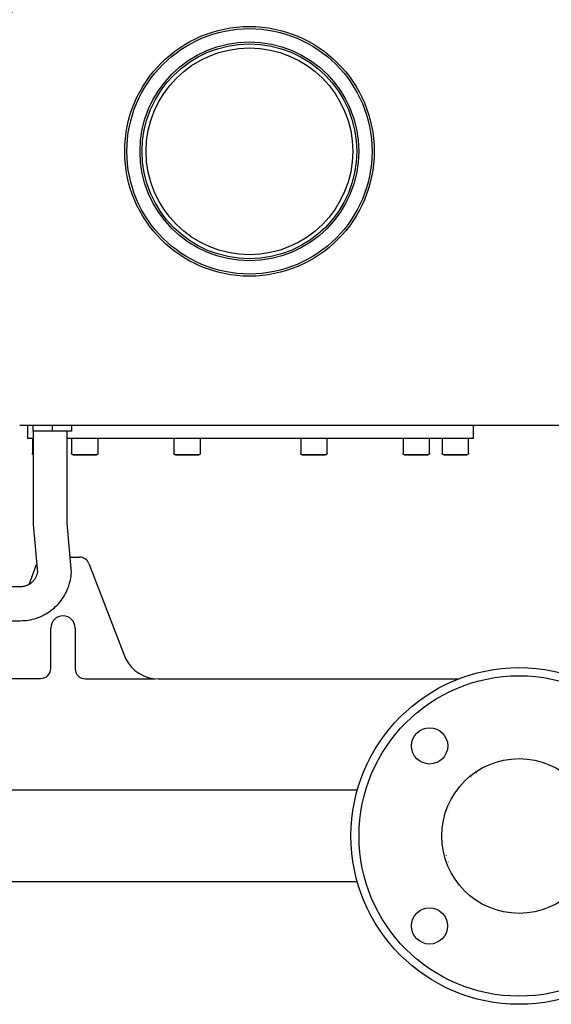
# Model space of a CAD drawing. Header units: millimetres. Extents: x -599 to 599, y -420 to 347.
# Tile 4 of 10: x -246 to 16, y -419 to 67. Entities that reach past the tile are written whole.
import ezdxf

# ---------------------------------------------------------------- set-up
doc = ezdxf.new("R2010")
doc.units = ezdxf.units.MM
doc.layers.add('Material 1', color=251, linetype='Continuous', true_color=0x505050)
doc.layers.add('Material 2', color=7, linetype='Continuous', true_color=0xe6e6e6)

msp = doc.modelspace()

# ---------------------------------------------------------------- linework, layer by layer
at = {"layer": 'Material 1'}
for p, q in [((-246.36, -133.12), (247.01, -133.12)), ((-242.5, -133.12), (-242.5, -139.72)), ((-22.5, -139.72), (-22.5, -133.12)), ((-239.81, -139.72), (-242.5, -139.72)), ((-240.07, -139.72), (-240.07, -146.92)), ((-22.5, -139.72), (-223.04, -139.72)), ((-220.72, -139.72), (-220.72, -146.92)), ((-207.72, -146.92), (-207.72, -139.72)), ((-170.25, -139.72), (-170.25, -146.92)), ((-157.25, -146.92), (-157.25, -139.72)), ((-107.75, -139.72), (-107.75, -146.92)), ((-94.75, -146.92), (-94.75, -139.72)), ((-57.28, -139.72), (-57.28, -146.92)), ((-44.28, -146.92), (-44.28, -139.72)), ((-37.93, -139.72), (-37.93, -146.92)), ((-24.93, -146.92), (-24.93, -139.72)), ((-221.55, -198.12), (-216.87, -198.12)), ((-241.76, -211.61), (-237.99, -201.82)), ((-212.2, -201.32), (-194.2, -248.12)), ((-231, -252.98), (-231, -233.12)), ((-219, -233.12), (-219, -253.12)), ((-269.35, -257.92), (-235.94, -257.92)), ((-214, -258.12), (-179.46, -258.12)), ((-178.13, -258.12), (-29.57, -258.12)), ((-12.33, -299.78), (-12.32, -299.78)), ((13.65, -299.78), (13.66, -299.78)), ((-21.14, -304.37), (-21.11, -304.35)), ((-18.34, -302.59), (-18.32, -302.57)), ((-15.4, -301.05), (-15.38, -301.05)), ((-23.77, -306.39), (-23.74, -306.37)), ((-30.44, -313.68), (-30.42, -313.66)), ((-28.42, -311.05), (-28.4, -311.03)), ((-33.75, -319.41), (-33.74, -319.4)), ((-32.22, -316.47), (-32.21, -316.45)), ((-35.02, -322.47), (-35.01, -322.46)), ((-37.17, -338.77), (-37.16, -338.83)), ((-36.03, -345.23), (-36.02, -345.29)), ((-35.01, -348.46), (-35.02, -348.44)), ((13.66, -371.13), (13.65, -371.14))]:
    msp.add_line(p, q, dxfattribs=at)
at = {"layer": 'Material 1', "flags": 128}
for points in [[(-239.72, -147.58), (-239.74, -147.56), (-239.77, -147.54), (-239.79, -147.52), (-239.82, -147.5), (-239.84, -147.47), (-239.86, -147.45), (-239.88, -147.43), (-239.9, -147.4), (-239.92, -147.37), (-239.94, -147.35), (-239.96, -147.32), (-239.97, -147.29), (-239.99, -147.26), (-240, -147.23), (-240.01, -147.21), (-240.02, -147.18), (-240.03, -147.14), (-240.04, -147.11), (-240.05, -147.08), (-240.05, -147.05), (-240.06, -147.02), (-240.06, -146.99), (-240.06, -146.96), (-240.07, -146.92), (-240.07, -146.92)], [(-220.71, -147.05), (-220.71, -147.02), (-220.72, -146.99), (-220.72, -146.96), (-220.72, -146.92), (-220.72, -146.92)], [(-219.92, -147.72), (-219.95, -147.71), (-219.98, -147.71), (-220.02, -147.71), (-220.05, -147.71), (-220.08, -147.7), (-220.11, -147.69), (-220.14, -147.68), (-220.17, -147.67), (-220.2, -147.66), (-220.23, -147.65), (-220.26, -147.64), (-220.29, -147.62), (-220.32, -147.61), (-220.35, -147.59), (-220.37, -147.58), (-220.4, -147.56), (-220.42, -147.54), (-220.45, -147.52), (-220.47, -147.5), (-220.49, -147.47), (-220.52, -147.45), (-220.54, -147.43), (-220.56, -147.4), (-220.58, -147.37), (-220.59, -147.35), (-220.61, -147.32), (-220.63, -147.29), (-220.64, -147.26), (-220.65, -147.23), (-220.67, -147.21), (-220.68, -147.18), (-220.69, -147.14), (-220.7, -147.11), (-220.7, -147.08), (-220.71, -147.05), (-220.71, -147.02), (-220.72, -146.99), (-220.72, -146.96), (-220.72, -146.92), (-220.72, -146.92)], [(-220.64, -147.26), (-220.65, -147.23), (-220.67, -147.21)], [(-220.58, -147.37), (-220.59, -147.35), (-220.61, -147.32)], [(-220.2, -147.66), (-220.23, -147.65), (-220.26, -147.64), (-220.29, -147.62), (-220.32, -147.61), (-220.35, -147.59), (-220.37, -147.58), (-220.4, -147.56), (-220.42, -147.54), (-220.45, -147.52), (-220.47, -147.5)], [(-219.92, -147.72), (-219.95, -147.71), (-219.98, -147.71), (-220.02, -147.71), (-220.05, -147.71), (-220.08, -147.7), (-220.11, -147.69)], [(-214.22, -147.72), (-214.45, -147.72), (-214.68, -147.72), (-214.9, -147.72), (-215.13, -147.72), (-215.35, -147.72), (-215.58, -147.72), (-215.8, -147.72), (-216.01, -147.72), (-216.23, -147.72), (-216.44, -147.72), (-216.65, -147.72), (-216.85, -147.72), (-217.05, -147.72), (-217.25, -147.72), (-217.44, -147.72), (-217.62, -147.72), (-217.8, -147.72), (-217.98, -147.72), (-218.15, -147.72), (-218.31, -147.72), (-218.46, -147.72), (-218.61, -147.72), (-218.76, -147.72), (-218.89, -147.72), (-219.02, -147.72), (-219.14, -147.72), (-219.25, -147.72), (-219.35, -147.72), (-219.45, -147.72), (-219.53, -147.72), (-219.61, -147.72), (-219.68, -147.72), (-219.74, -147.72), (-219.79, -147.72), (-219.84, -147.72), (-219.87, -147.72), (-219.9, -147.72), (-219.91, -147.72), (-219.92, -147.72), (-219.92, -147.72)], [(-219.92, -147.72), (-219.92, -147.72), (-219.9, -147.72), (-219.88, -147.72), (-219.85, -147.72), (-219.81, -147.72), (-219.76, -147.72), (-219.7, -147.72), (-219.63, -147.72), (-219.55, -147.72), (-219.47, -147.72), (-219.38, -147.72), (-219.28, -147.72), (-219.17, -147.72), (-219.05, -147.72), (-218.92, -147.72), (-218.79, -147.72), (-218.65, -147.72), (-218.51, -147.72), (-218.35, -147.72), (-218.19, -147.72), (-218.02, -147.72), (-217.85, -147.72), (-217.67, -147.72), (-217.49, -147.72), (-217.3, -147.72), (-217.11, -147.72), (-216.91, -147.72), (-216.7, -147.72), (-216.5, -147.72), (-216.29, -147.72), (-216.07, -147.72), (-215.85, -147.72), (-215.63, -147.72), (-215.41, -147.72), (-215.19, -147.72), (-214.96, -147.72), (-214.74, -147.72), (-214.51, -147.72), (-214.28, -147.72), (-214.22, -147.72)], [(-214.22, -147.72), (-213.99, -147.72), (-213.76, -147.72), (-213.54, -147.72), (-213.31, -147.72), (-213.09, -147.72), (-212.87, -147.72), (-212.65, -147.72), (-212.43, -147.72), (-212.21, -147.72), (-212, -147.72), (-211.79, -147.72), (-211.59, -147.72), (-211.39, -147.72), (-211.19, -147.72), (-211, -147.72), (-210.82, -147.72), (-210.64, -147.72), (-210.46, -147.72), (-210.29, -147.72), (-210.13, -147.72), (-209.98, -147.72), (-209.83, -147.72), (-209.69, -147.72), (-209.55, -147.72), (-209.42, -147.72), (-209.3, -147.72), (-209.19, -147.72), (-209.09, -147.72), (-208.99, -147.72), (-208.91, -147.72), (-208.83, -147.72), (-208.76, -147.72), (-208.7, -147.72), (-208.65, -147.72), (-208.6, -147.72), (-208.57, -147.72), (-208.54, -147.72), (-208.53, -147.72), (-208.52, -147.72), (-208.52, -147.72)], [(-208.52, -147.72), (-208.52, -147.72), (-208.54, -147.72), (-208.56, -147.72), (-208.59, -147.72), (-208.63, -147.72), (-208.68, -147.72), (-208.74, -147.72), (-208.81, -147.72), (-208.89, -147.72), (-208.97, -147.72), (-209.06, -147.72), (-209.16, -147.72), (-209.27, -147.72), (-209.39, -147.72), (-209.52, -147.72), (-209.65, -147.72), (-209.79, -147.72), (-209.94, -147.72), (-210.09, -147.72), (-210.25, -147.72), (-210.42, -147.72), (-210.59, -147.72), (-210.77, -147.72), (-210.95, -147.72), (-211.14, -147.72), (-211.33, -147.72), (-211.53, -147.72), (-211.74, -147.72), (-211.94, -147.72), (-212.15, -147.72), (-212.37, -147.72), (-212.59, -147.72), (-212.81, -147.72), (-213.03, -147.72), (-213.25, -147.72), (-213.48, -147.72), (-213.7, -147.72), (-213.93, -147.72), (-214.16, -147.72), (-214.22, -147.72)], [(-207.72, -146.92), (-207.72, -146.95), (-207.72, -146.98), (-207.73, -147.01), (-207.73, -147.04), (-207.74, -147.07), (-207.74, -147.11), (-207.75, -147.14), (-207.76, -147.17), (-207.77, -147.2), (-207.78, -147.23), (-207.8, -147.26), (-207.81, -147.28), (-207.83, -147.31), (-207.84, -147.34), (-207.86, -147.37), (-207.88, -147.39), (-207.9, -147.42), (-207.92, -147.44), (-207.94, -147.47), (-207.96, -147.49), (-207.99, -147.51), (-208.01, -147.53), (-208.04, -147.55), (-208.06, -147.57), (-208.09, -147.59), (-208.12, -147.61), (-208.14, -147.62), (-208.17, -147.64), (-208.2, -147.65), (-208.23, -147.66), (-208.26, -147.67), (-208.29, -147.68), (-208.32, -147.69), (-208.35, -147.7), (-208.38, -147.7), (-208.42, -147.71), (-208.45, -147.71), (-208.48, -147.71), (-208.51, -147.72), (-208.52, -147.72)], [(-208.32, -147.69), (-208.35, -147.7), (-208.38, -147.7), (-208.42, -147.71), (-208.45, -147.71), (-208.48, -147.71), (-208.51, -147.72), (-208.52, -147.72)], [(-207.96, -147.49), (-207.99, -147.51), (-208.01, -147.53), (-208.04, -147.55), (-208.06, -147.57), (-208.09, -147.59), (-208.12, -147.61), (-208.14, -147.62), (-208.17, -147.64), (-208.2, -147.65), (-208.23, -147.66)], [(-207.83, -147.31), (-207.84, -147.34), (-207.86, -147.37)], [(-207.77, -147.2), (-207.78, -147.23), (-207.8, -147.26)], [(-207.72, -146.92), (-207.72, -146.95), (-207.72, -146.98), (-207.73, -147.01), (-207.73, -147.04), (-207.74, -147.07)], [(-169.45, -147.72), (-169.49, -147.71), (-169.52, -147.71), (-169.55, -147.71), (-169.58, -147.71), (-169.61, -147.7), (-169.64, -147.69), (-169.68, -147.68), (-169.71, -147.67), (-169.74, -147.66), (-169.77, -147.65), (-169.8, -147.64), (-169.82, -147.62), (-169.85, -147.61), (-169.88, -147.59), (-169.91, -147.58), (-169.93, -147.56), (-169.96, -147.54), (-169.98, -147.52), (-170.01, -147.5), (-170.03, -147.47), (-170.05, -147.45), (-170.07, -147.43), (-170.09, -147.4), (-170.11, -147.37), (-170.13, -147.35), (-170.14, -147.32), (-170.16, -147.29), (-170.17, -147.26), (-170.19, -147.23), (-170.2, -147.21), (-170.21, -147.18), (-170.22, -147.14), (-170.23, -147.11), (-170.24, -147.08), (-170.24, -147.05), (-170.25, -147.02), (-170.25, -146.99), (-170.25, -146.96), (-170.25, -146.92), (-170.25, -146.92)], [(-170.24, -147.05), (-170.25, -147.02), (-170.25, -146.99), (-170.25, -146.96), (-170.25, -146.92), (-170.25, -146.92)], [(-170.18, -147.26), (-170.19, -147.23), (-170.2, -147.21)], [(-170.11, -147.37), (-170.13, -147.35), (-170.14, -147.32)], [(-169.74, -147.66), (-169.77, -147.65), (-169.8, -147.64), (-169.82, -147.62), (-169.85, -147.61), (-169.88, -147.59), (-169.91, -147.58), (-169.93, -147.56), (-169.96, -147.54), (-169.98, -147.52), (-170.01, -147.5)], [(-169.45, -147.72), (-169.49, -147.71), (-169.52, -147.71), (-169.55, -147.71), (-169.58, -147.71), (-169.61, -147.7), (-169.64, -147.69)], [(-163.75, -147.72), (-163.98, -147.72), (-164.21, -147.72), (-164.44, -147.72), (-164.66, -147.72), (-164.89, -147.72), (-165.11, -147.72), (-165.33, -147.72), (-165.55, -147.72), (-165.76, -147.72), (-165.97, -147.72), (-166.18, -147.72), (-166.39, -147.72), (-166.59, -147.72), (-166.78, -147.72), (-166.97, -147.72), (-167.16, -147.72), (-167.34, -147.72), (-167.51, -147.72), (-167.68, -147.72), (-167.84, -147.72), (-168, -147.72), (-168.15, -147.72), (-168.29, -147.72), (-168.42, -147.72), (-168.55, -147.72), (-168.67, -147.72), (-168.78, -147.72), (-168.88, -147.72), (-168.98, -147.72), (-169.07, -147.72), (-169.15, -147.72), (-169.21, -147.72), (-169.28, -147.72), (-169.33, -147.72), (-169.37, -147.72), (-169.41, -147.72), (-169.43, -147.72), (-169.45, -147.72), (-169.45, -147.72), (-169.45, -147.72)], [(-169.45, -147.72), (-169.45, -147.72), (-169.44, -147.72), (-169.41, -147.72), (-169.38, -147.72), (-169.34, -147.72), (-169.29, -147.72), (-169.23, -147.72), (-169.16, -147.72), (-169.09, -147.72), (-169, -147.72), (-168.91, -147.72), (-168.81, -147.72), (-168.7, -147.72), (-168.58, -147.72), (-168.46, -147.72), (-168.33, -147.72), (-168.19, -147.72), (-168.04, -147.72), (-167.89, -147.72), (-167.73, -147.72), (-167.56, -147.72), (-167.39, -147.72), (-167.21, -147.72), (-167.02, -147.72), (-166.83, -147.72), (-166.64, -147.72), (-166.44, -147.72), (-166.24, -147.72), (-166.03, -147.72), (-165.82, -147.72), (-165.61, -147.72), (-165.39, -147.72), (-165.17, -147.72), (-164.95, -147.72), (-164.72, -147.72), (-164.5, -147.72), (-164.27, -147.72), (-164.04, -147.72), (-163.82, -147.72), (-163.75, -147.72)], [(-163.75, -147.72), (-163.53, -147.72), (-163.3, -147.72), (-163.07, -147.72), (-162.85, -147.72), (-162.62, -147.72), (-162.4, -147.72), (-162.18, -147.72), (-161.96, -147.72), (-161.75, -147.72), (-161.53, -147.72), (-161.33, -147.72), (-161.12, -147.72), (-160.92, -147.72), (-160.73, -147.72), (-160.54, -147.72), (-160.35, -147.72), (-160.17, -147.72), (-160, -147.72), (-159.83, -147.72), (-159.67, -147.72), (-159.51, -147.72), (-159.36, -147.72), (-159.22, -147.72), (-159.08, -147.72), (-158.96, -147.72), (-158.84, -147.72), (-158.73, -147.72), (-158.62, -147.72), (-158.53, -147.72), (-158.44, -147.72), (-158.36, -147.72), (-158.29, -147.72), (-158.23, -147.72), (-158.18, -147.72), (-158.14, -147.72), (-158.1, -147.72), (-158.08, -147.72), (-158.06, -147.72), (-158.05, -147.72), (-158.05, -147.72)], [(-158.05, -147.72), (-158.06, -147.72), (-158.07, -147.72), (-158.1, -147.72), (-158.13, -147.72), (-158.17, -147.72), (-158.22, -147.72), (-158.28, -147.72), (-158.34, -147.72), (-158.42, -147.72), (-158.5, -147.72), (-158.6, -147.72), (-158.7, -147.72), (-158.81, -147.72), (-158.92, -147.72), (-159.05, -147.72), (-159.18, -147.72), (-159.32, -147.72), (-159.47, -147.72), (-159.62, -147.72), (-159.78, -147.72), (-159.95, -147.72), (-160.12, -147.72), (-160.3, -147.72), (-160.49, -147.72), (-160.67, -147.72), (-160.87, -147.72), (-161.07, -147.72), (-161.27, -147.72), (-161.48, -147.72), (-161.69, -147.72), (-161.9, -147.72), (-162.12, -147.72), (-162.34, -147.72), (-162.56, -147.72), (-162.79, -147.72), (-163.01, -147.72), (-163.24, -147.72), (-163.46, -147.72), (-163.69, -147.72), (-163.75, -147.72)], [(-157.25, -146.92), (-157.25, -146.95), (-157.26, -146.98), (-157.26, -147.01), (-157.26, -147.04), (-157.27, -147.07), (-157.28, -147.11), (-157.29, -147.14), (-157.29, -147.17), (-157.31, -147.2), (-157.32, -147.23), (-157.33, -147.26), (-157.34, -147.28), (-157.36, -147.31), (-157.38, -147.34), (-157.39, -147.37), (-157.41, -147.39), (-157.43, -147.42), (-157.45, -147.44), (-157.47, -147.47), (-157.5, -147.49), (-157.52, -147.51), (-157.54, -147.53), (-157.57, -147.55), (-157.6, -147.57), (-157.62, -147.59), (-157.65, -147.61), (-157.68, -147.62), (-157.71, -147.64), (-157.73, -147.65), (-157.76, -147.66), (-157.79, -147.67), (-157.82, -147.68), (-157.86, -147.69), (-157.89, -147.7), (-157.92, -147.7), (-157.95, -147.71), (-157.98, -147.71), (-158.01, -147.71), (-158.05, -147.72), (-158.05, -147.72)], [(-157.86, -147.69), (-157.89, -147.7), (-157.92, -147.7), (-157.95, -147.71), (-157.98, -147.71), (-158.01, -147.71), (-158.05, -147.72), (-158.05, -147.72)], [(-157.5, -147.49), (-157.52, -147.51), (-157.54, -147.53), (-157.57, -147.55), (-157.6, -147.57), (-157.62, -147.59), (-157.65, -147.61), (-157.68, -147.62), (-157.71, -147.64), (-157.73, -147.65), (-157.76, -147.66)], [(-157.36, -147.31), (-157.38, -147.34), (-157.39, -147.37)], [(-157.31, -147.2), (-157.32, -147.23), (-157.33, -147.26)], [(-157.25, -146.92), (-157.25, -146.95), (-157.26, -146.98), (-157.26, -147.01), (-157.26, -147.04), (-157.27, -147.07)], [(-106.95, -147.72), (-106.98, -147.71), (-107.01, -147.71), (-107.04, -147.71), (-107.07, -147.71), (-107.1, -147.7), (-107.14, -147.69), (-107.17, -147.68), (-107.2, -147.67), (-107.23, -147.66), (-107.26, -147.65), (-107.29, -147.64), (-107.32, -147.62), (-107.34, -147.61), (-107.37, -147.59), (-107.4, -147.58), (-107.42, -147.56), (-107.45, -147.54), (-107.47, -147.52), (-107.5, -147.5), (-107.52, -147.47), (-107.54, -147.45), (-107.56, -147.43), (-107.58, -147.4), (-107.6, -147.37), (-107.62, -147.35), (-107.64, -147.32), (-107.65, -147.29), (-107.67, -147.26), (-107.68, -147.23), (-107.69, -147.21), (-107.7, -147.18), (-107.71, -147.14), (-107.72, -147.11), (-107.73, -147.08), (-107.73, -147.05), (-107.74, -147.02), (-107.74, -146.99), (-107.74, -146.96), (-107.75, -146.92), (-107.75, -146.92)], [(-107.73, -147.05), (-107.74, -147.02), (-107.74, -146.99), (-107.74, -146.96), (-107.75, -146.92), (-107.75, -146.92)], [(-107.67, -147.26), (-107.68, -147.23), (-107.69, -147.21)], [(-107.6, -147.37), (-107.62, -147.35), (-107.64, -147.32)], [(-107.23, -147.66), (-107.26, -147.65), (-107.29, -147.64), (-107.32, -147.62), (-107.34, -147.61), (-107.37, -147.59), (-107.4, -147.58), (-107.42, -147.56), (-107.45, -147.54), (-107.47, -147.52), (-107.5, -147.5)], [(-106.95, -147.72), (-106.98, -147.71), (-107.01, -147.71), (-107.04, -147.71), (-107.07, -147.71), (-107.1, -147.7), (-107.14, -147.69)], [(-101.25, -147.72), (-101.47, -147.72), (-101.7, -147.72), (-101.93, -147.72), (-102.15, -147.72), (-102.38, -147.72), (-102.6, -147.72), (-102.82, -147.72), (-103.04, -147.72), (-103.25, -147.72), (-103.47, -147.72), (-103.67, -147.72), (-103.88, -147.72), (-104.08, -147.72), (-104.27, -147.72), (-104.46, -147.72), (-104.65, -147.72), (-104.83, -147.72), (-105, -147.72), (-105.17, -147.72), (-105.33, -147.72), (-105.49, -147.72), (-105.64, -147.72), (-105.78, -147.72), (-105.92, -147.72), (-106.04, -147.72), (-106.16, -147.72), (-106.27, -147.72), (-106.38, -147.72), (-106.47, -147.72), (-106.56, -147.72), (-106.64, -147.72), (-106.71, -147.72), (-106.77, -147.72), (-106.82, -147.72), (-106.86, -147.72), (-106.9, -147.72), (-106.92, -147.72), (-106.94, -147.72), (-106.95, -147.72), (-106.95, -147.72)], [(-106.95, -147.72), (-106.94, -147.72), (-106.93, -147.72), (-106.9, -147.72), (-106.87, -147.72), (-106.83, -147.72), (-106.78, -147.72), (-106.72, -147.72), (-106.66, -147.72), (-106.58, -147.72), (-106.5, -147.72), (-106.4, -147.72), (-106.3, -147.72), (-106.19, -147.72), (-106.08, -147.72), (-105.95, -147.72), (-105.82, -147.72), (-105.68, -147.72), (-105.53, -147.72), (-105.38, -147.72), (-105.22, -147.72), (-105.05, -147.72), (-104.88, -147.72), (-104.7, -147.72), (-104.51, -147.72), (-104.33, -147.72), (-104.13, -147.72), (-103.93, -147.72), (-103.73, -147.72), (-103.52, -147.72), (-103.31, -147.72), (-103.1, -147.72), (-102.88, -147.72), (-102.66, -147.72), (-102.44, -147.72), (-102.21, -147.72), (-101.99, -147.72), (-101.76, -147.72), (-101.54, -147.72), (-101.31, -147.72), (-101.25, -147.72)], [(-101.25, -147.72), (-101.02, -147.72), (-100.79, -147.72), (-100.56, -147.72), (-100.34, -147.72), (-100.11, -147.72), (-99.89, -147.72), (-99.67, -147.72), (-99.45, -147.72), (-99.24, -147.72), (-99.03, -147.72), (-98.82, -147.72), (-98.61, -147.72), (-98.41, -147.72), (-98.22, -147.72), (-98.03, -147.72), (-97.84, -147.72), (-97.66, -147.72), (-97.49, -147.72), (-97.32, -147.72), (-97.16, -147.72), (-97, -147.72), (-96.85, -147.72), (-96.71, -147.72), (-96.58, -147.72), (-96.45, -147.72), (-96.33, -147.72), (-96.22, -147.72), (-96.12, -147.72), (-96.02, -147.72), (-95.93, -147.72), (-95.85, -147.72), (-95.79, -147.72), (-95.72, -147.72), (-95.67, -147.72), (-95.63, -147.72), (-95.59, -147.72), (-95.57, -147.72), (-95.55, -147.72), (-95.55, -147.72), (-95.55, -147.72)], [(-95.55, -147.72), (-95.55, -147.72), (-95.56, -147.72), (-95.59, -147.72), (-95.62, -147.72), (-95.66, -147.72), (-95.71, -147.72), (-95.77, -147.72), (-95.84, -147.72), (-95.91, -147.72), (-96, -147.72), (-96.09, -147.72), (-96.19, -147.72), (-96.3, -147.72), (-96.42, -147.72), (-96.54, -147.72), (-96.67, -147.72), (-96.81, -147.72), (-96.96, -147.72), (-97.11, -147.72), (-97.27, -147.72), (-97.44, -147.72), (-97.61, -147.72), (-97.79, -147.72), (-97.98, -147.72), (-98.17, -147.72), (-98.36, -147.72), (-98.56, -147.72), (-98.76, -147.72), (-98.97, -147.72), (-99.18, -147.72), (-99.39, -147.72), (-99.61, -147.72), (-99.83, -147.72), (-100.05, -147.72), (-100.28, -147.72), (-100.5, -147.72), (-100.73, -147.72), (-100.96, -147.72), (-101.18, -147.72), (-101.25, -147.72)], [(-94.75, -146.92), (-94.75, -146.95), (-94.75, -146.98), (-94.75, -147.01), (-94.76, -147.04), (-94.76, -147.07), (-94.77, -147.11), (-94.78, -147.14), (-94.79, -147.17), (-94.8, -147.2), (-94.81, -147.23), (-94.82, -147.26), (-94.84, -147.28), (-94.85, -147.31), (-94.87, -147.34), (-94.89, -147.37), (-94.9, -147.39), (-94.92, -147.42), (-94.94, -147.44), (-94.97, -147.47), (-94.99, -147.49), (-95.01, -147.51), (-95.04, -147.53), (-95.06, -147.55), (-95.09, -147.57), (-95.11, -147.59), (-95.14, -147.61), (-95.17, -147.62), (-95.2, -147.64), (-95.23, -147.65), (-95.26, -147.66), (-95.29, -147.67), (-95.32, -147.68), (-95.35, -147.69), (-95.38, -147.7), (-95.41, -147.7), (-95.44, -147.71), (-95.47, -147.71), (-95.51, -147.71), (-95.54, -147.72), (-95.55, -147.72)], [(-95.35, -147.69), (-95.38, -147.7), (-95.41, -147.7), (-95.44, -147.71), (-95.47, -147.71), (-95.51, -147.71), (-95.54, -147.72), (-95.55, -147.72)], [(-94.99, -147.49), (-95.01, -147.51), (-95.04, -147.53), (-95.06, -147.55), (-95.09, -147.57), (-95.11, -147.59), (-95.14, -147.61), (-95.17, -147.62), (-95.2, -147.64), (-95.23, -147.65), (-95.26, -147.66)], [(-94.85, -147.32), (-94.87, -147.34), (-94.89, -147.37)], [(-94.8, -147.2), (-94.81, -147.23), (-94.82, -147.26)], [(-94.75, -146.92), (-94.75, -146.95), (-94.75, -146.98), (-94.75, -147.01), (-94.76, -147.04), (-94.76, -147.07)], [(-57.27, -147.05), (-57.27, -147.02), (-57.28, -146.99), (-57.28, -146.96), (-57.28, -146.92), (-57.28, -146.92)], [(-56.48, -147.72), (-56.51, -147.71), (-56.54, -147.71), (-56.58, -147.71), (-56.61, -147.71), (-56.64, -147.7), (-56.67, -147.69), (-56.7, -147.68), (-56.73, -147.67), (-56.76, -147.66), (-56.79, -147.65), (-56.82, -147.64), (-56.85, -147.62), (-56.88, -147.61), (-56.9, -147.59), (-56.93, -147.58), (-56.96, -147.56), (-56.98, -147.54), (-57.01, -147.52), (-57.03, -147.5), (-57.05, -147.47), (-57.08, -147.45), (-57.1, -147.43), (-57.12, -147.4), (-57.14, -147.37), (-57.15, -147.35), (-57.17, -147.32), (-57.19, -147.29), (-57.2, -147.26), (-57.21, -147.23), (-57.23, -147.21), (-57.24, -147.18), (-57.25, -147.14), (-57.25, -147.11), (-57.26, -147.08), (-57.27, -147.05), (-57.27, -147.02), (-57.28, -146.99), (-57.28, -146.96), (-57.28, -146.92), (-57.28, -146.92)], [(-57.2, -147.26), (-57.21, -147.23), (-57.23, -147.21)], [(-57.14, -147.37), (-57.15, -147.35), (-57.17, -147.32)], [(-56.76, -147.66), (-56.79, -147.65), (-56.82, -147.64), (-56.85, -147.62), (-56.88, -147.61), (-56.9, -147.59), (-56.93, -147.58), (-56.96, -147.56), (-56.98, -147.54), (-57.01, -147.52), (-57.03, -147.5)], [(-56.48, -147.72), (-56.51, -147.71), (-56.54, -147.71), (-56.58, -147.71), (-56.61, -147.71), (-56.64, -147.7), (-56.67, -147.69)], [(-50.78, -147.72), (-51.01, -147.72), (-51.24, -147.72), (-51.46, -147.72), (-51.69, -147.72), (-51.91, -147.72), (-52.13, -147.72), (-52.35, -147.72), (-52.57, -147.72), (-52.79, -147.72), (-53, -147.72), (-53.21, -147.72), (-53.41, -147.72), (-53.61, -147.72), (-53.81, -147.72), (-54, -147.72), (-54.18, -147.72), (-54.36, -147.72), (-54.54, -147.72), (-54.71, -147.72), (-54.87, -147.72), (-55.02, -147.72), (-55.17, -147.72), (-55.31, -147.72), (-55.45, -147.72), (-55.58, -147.72), (-55.7, -147.72), (-55.81, -147.72), (-55.91, -147.72), (-56.01, -147.72), (-56.09, -147.72), (-56.17, -147.72), (-56.24, -147.72), (-56.3, -147.72), (-56.35, -147.72), (-56.4, -147.72), (-56.43, -147.72), (-56.46, -147.72), (-56.47, -147.72), (-56.48, -147.72), (-56.48, -147.72)], [(-56.48, -147.72), (-56.48, -147.72), (-56.46, -147.72), (-56.44, -147.72), (-56.41, -147.72), (-56.37, -147.72), (-56.32, -147.72), (-56.26, -147.72), (-56.19, -147.72), (-56.11, -147.72), (-56.03, -147.72), (-55.94, -147.72), (-55.84, -147.72), (-55.73, -147.72), (-55.61, -147.72), (-55.48, -147.72), (-55.35, -147.72), (-55.21, -147.72), (-55.06, -147.72), (-54.91, -147.72), (-54.75, -147.72), (-54.58, -147.72), (-54.41, -147.72), (-54.23, -147.72), (-54.05, -147.72), (-53.86, -147.72), (-53.67, -147.72), (-53.47, -147.72), (-53.26, -147.72), (-53.06, -147.72), (-52.85, -147.72), (-52.63, -147.72), (-52.41, -147.72), (-52.19, -147.72), (-51.97, -147.72), (-51.75, -147.72), (-51.52, -147.72), (-51.3, -147.72), (-51.07, -147.72), (-50.84, -147.72), (-50.78, -147.72)], [(-50.78, -147.72), (-50.55, -147.72), (-50.32, -147.72), (-50.1, -147.72), (-49.87, -147.72), (-49.65, -147.72), (-49.42, -147.72), (-49.2, -147.72), (-48.99, -147.72), (-48.77, -147.72), (-48.56, -147.72), (-48.35, -147.72), (-48.15, -147.72), (-47.95, -147.72), (-47.75, -147.72), (-47.56, -147.72), (-47.38, -147.72), (-47.2, -147.72), (-47.02, -147.72), (-46.85, -147.72), (-46.69, -147.72), (-46.54, -147.72), (-46.39, -147.72), (-46.24, -147.72), (-46.11, -147.72), (-45.98, -147.72), (-45.86, -147.72), (-45.75, -147.72), (-45.65, -147.72), (-45.55, -147.72), (-45.47, -147.72), (-45.39, -147.72), (-45.32, -147.72), (-45.26, -147.72), (-45.21, -147.72), (-45.16, -147.72), (-45.13, -147.72), (-45.1, -147.72), (-45.09, -147.72), (-45.08, -147.72), (-45.08, -147.72)], [(-45.08, -147.72), (-45.08, -147.72), (-45.1, -147.72), (-45.12, -147.72), (-45.15, -147.72), (-45.19, -147.72), (-45.24, -147.72), (-45.3, -147.72), (-45.37, -147.72), (-45.45, -147.72), (-45.53, -147.72), (-45.62, -147.72), (-45.72, -147.72), (-45.83, -147.72), (-45.95, -147.72), (-46.08, -147.72), (-46.21, -147.72), (-46.35, -147.72), (-46.49, -147.72), (-46.65, -147.72), (-46.81, -147.72), (-46.98, -147.72), (-47.15, -147.72), (-47.33, -147.72), (-47.51, -147.72), (-47.7, -147.72), (-47.89, -147.72), (-48.09, -147.72), (-48.3, -147.72), (-48.5, -147.72), (-48.71, -147.72), (-48.93, -147.72), (-49.15, -147.72), (-49.37, -147.72), (-49.59, -147.72), (-49.81, -147.72), (-50.04, -147.72), (-50.26, -147.72), (-50.49, -147.72), (-50.72, -147.72), (-50.78, -147.72)], [(-44.28, -146.92), (-44.28, -146.95), (-44.28, -146.98), (-44.29, -147.01), (-44.29, -147.04), (-44.3, -147.07), (-44.3, -147.11), (-44.31, -147.14), (-44.32, -147.17), (-44.33, -147.2), (-44.34, -147.23), (-44.36, -147.26), (-44.37, -147.28), (-44.39, -147.31), (-44.4, -147.34), (-44.42, -147.37), (-44.44, -147.39), (-44.46, -147.42), (-44.48, -147.44), (-44.5, -147.47), (-44.52, -147.49), (-44.55, -147.51), (-44.57, -147.53), (-44.6, -147.55), (-44.62, -147.57), (-44.65, -147.59), (-44.67, -147.61), (-44.7, -147.62), (-44.73, -147.64), (-44.76, -147.65), (-44.79, -147.66), (-44.82, -147.67), (-44.85, -147.68), (-44.88, -147.69), (-44.91, -147.7), (-44.94, -147.7), (-44.98, -147.71), (-45.01, -147.71), (-45.04, -147.71), (-45.07, -147.72), (-45.08, -147.72)], [(-44.88, -147.69), (-44.91, -147.7), (-44.94, -147.7), (-44.98, -147.71), (-45.01, -147.71), (-45.04, -147.71), (-45.07, -147.72), (-45.08, -147.72)], [(-44.52, -147.49), (-44.55, -147.51), (-44.57, -147.53), (-44.6, -147.55), (-44.62, -147.57), (-44.65, -147.59), (-44.67, -147.61), (-44.7, -147.62), (-44.73, -147.64), (-44.76, -147.65), (-44.79, -147.66)], [(-44.39, -147.32), (-44.4, -147.34), (-44.42, -147.37)], [(-44.33, -147.2), (-44.34, -147.23), (-44.36, -147.26)], [(-44.28, -146.92), (-44.28, -146.95), (-44.28, -146.98), (-44.29, -147.01), (-44.29, -147.04), (-44.3, -147.07)], [(-37.13, -147.72), (-37.17, -147.71), (-37.2, -147.71), (-37.23, -147.71), (-37.26, -147.71), (-37.29, -147.7), (-37.32, -147.69), (-37.36, -147.68), (-37.39, -147.67), (-37.42, -147.66), (-37.45, -147.65), (-37.47, -147.64), (-37.5, -147.62), (-37.53, -147.61), (-37.56, -147.59), (-37.59, -147.58), (-37.61, -147.56), (-37.64, -147.54), (-37.66, -147.52), (-37.69, -147.5), (-37.71, -147.47), (-37.73, -147.45), (-37.75, -147.43), (-37.77, -147.4), (-37.79, -147.37), (-37.81, -147.35), (-37.82, -147.32), (-37.84, -147.29), (-37.85, -147.26), (-37.87, -147.23), (-37.88, -147.21), (-37.89, -147.18), (-37.9, -147.14), (-37.91, -147.11), (-37.92, -147.08), (-37.92, -147.05), (-37.93, -147.02), (-37.93, -146.99), (-37.93, -146.96), (-37.93, -146.92), (-37.93, -146.92)], [(-31.43, -147.72), (-31.66, -147.72), (-31.89, -147.72), (-32.12, -147.72), (-32.34, -147.72), (-32.57, -147.72), (-32.79, -147.72), (-33.01, -147.72), (-33.23, -147.72), (-33.44, -147.72), (-33.65, -147.72), (-33.86, -147.72), (-34.07, -147.72), (-34.27, -147.72), (-34.46, -147.72), (-34.65, -147.72), (-34.84, -147.72), (-35.02, -147.72), (-35.19, -147.72), (-35.36, -147.72), (-35.52, -147.72), (-35.68, -147.72), (-35.83, -147.72), (-35.97, -147.72), (-36.1, -147.72), (-36.23, -147.72), (-36.35, -147.72), (-36.46, -147.72), (-36.56, -147.72), (-36.66, -147.72), (-36.75, -147.72), (-36.82, -147.72), (-36.89, -147.72), (-36.96, -147.72), (-37.01, -147.72), (-37.05, -147.72), (-37.09, -147.72), (-37.11, -147.72), (-37.13, -147.72), (-37.13, -147.72), (-37.13, -147.72)], [(-37.13, -147.72), (-37.13, -147.72), (-37.12, -147.72), (-37.09, -147.72), (-37.06, -147.72), (-37.02, -147.72), (-36.97, -147.72), (-36.91, -147.72), (-36.84, -147.72), (-36.77, -147.72), (-36.68, -147.72), (-36.59, -147.72), (-36.49, -147.72), (-36.38, -147.72), (-36.26, -147.72), (-36.14, -147.72), (-36.01, -147.72), (-35.87, -147.72), (-35.72, -147.72), (-35.57, -147.72), (-35.41, -147.72), (-35.24, -147.72), (-35.07, -147.72), (-34.89, -147.72), (-34.7, -147.72), (-34.51, -147.72), (-34.32, -147.72), (-34.12, -147.72), (-33.92, -147.72), (-33.71, -147.72), (-33.5, -147.72), (-33.29, -147.72), (-33.07, -147.72), (-32.85, -147.72), (-32.63, -147.72), (-32.4, -147.72), (-32.18, -147.72), (-31.95, -147.72), (-31.72, -147.72), (-31.5, -147.72), (-31.43, -147.72)], [(-31.43, -147.72), (-31.21, -147.72), (-30.98, -147.72), (-30.75, -147.72), (-30.53, -147.72), (-30.3, -147.72), (-30.08, -147.72), (-29.86, -147.72), (-29.64, -147.72), (-29.43, -147.72), (-29.21, -147.72), (-29.01, -147.72), (-28.8, -147.72), (-28.6, -147.72), (-28.41, -147.72), (-28.22, -147.72), (-28.03, -147.72), (-27.85, -147.72), (-27.68, -147.72), (-27.51, -147.72), (-27.35, -147.72), (-27.19, -147.72), (-27.04, -147.72), (-26.9, -147.72), (-26.76, -147.72), (-26.64, -147.72), (-26.52, -147.72), (-26.41, -147.72), (-26.3, -147.72), (-26.21, -147.72), (-26.12, -147.72), (-26.04, -147.72), (-25.97, -147.72), (-25.91, -147.72), (-25.86, -147.72), (-25.82, -147.72), (-25.78, -147.72), (-25.76, -147.72), (-25.74, -147.72), (-25.73, -147.72), (-25.73, -147.72)], [(-25.73, -147.72), (-25.74, -147.72), (-25.75, -147.72), (-25.77, -147.72), (-25.81, -147.72), (-25.85, -147.72), (-25.9, -147.72), (-25.96, -147.72), (-26.02, -147.72), (-26.1, -147.72), (-26.18, -147.72), (-26.28, -147.72), (-26.38, -147.72), (-26.49, -147.72), (-26.6, -147.72), (-26.73, -147.72), (-26.86, -147.72), (-27, -147.72), (-27.15, -147.72), (-27.3, -147.72), (-27.46, -147.72), (-27.63, -147.72), (-27.8, -147.72), (-27.98, -147.72), (-28.16, -147.72), (-28.35, -147.72), (-28.55, -147.72), (-28.75, -147.72), (-28.95, -147.72), (-29.16, -147.72), (-29.37, -147.72), (-29.58, -147.72), (-29.8, -147.72), (-30.02, -147.72), (-30.24, -147.72), (-30.47, -147.72), (-30.69, -147.72), (-30.92, -147.72), (-31.14, -147.72), (-31.37, -147.72), (-31.43, -147.72)], [(-24.93, -146.92), (-24.93, -146.95), (-24.94, -146.98), (-24.94, -147.01), (-24.94, -147.04), (-24.95, -147.07), (-24.96, -147.11), (-24.97, -147.14), (-24.97, -147.17), (-24.99, -147.2), (-25, -147.23), (-25.01, -147.26), (-25.02, -147.28), (-25.04, -147.31), (-25.06, -147.34), (-25.07, -147.37), (-25.09, -147.39), (-25.11, -147.42), (-25.13, -147.44), (-25.15, -147.47), (-25.18, -147.49), (-25.2, -147.51), (-25.22, -147.53), (-25.25, -147.55), (-25.28, -147.57), (-25.3, -147.59), (-25.33, -147.61), (-25.36, -147.62), (-25.39, -147.64), (-25.41, -147.65), (-25.44, -147.66), (-25.47, -147.67), (-25.5, -147.68), (-25.54, -147.69), (-25.57, -147.7), (-25.6, -147.7), (-25.63, -147.71), (-25.66, -147.71), (-25.69, -147.71), (-25.73, -147.72), (-25.73, -147.72)]]:
    msp.add_lwpolyline(points, dxfattribs=at)
at = {"layer": 'Material 1'}
for centre, radius in [((-314.99, 187.29), 133.64), ((-133.03, 1.85), 61.53), ((-133.03, 1.85), 60.47), ((-133.03, 1.85), 53.96), ((-133.03, 1.85), 52.97), ((-133.03, 1.85), 50.97)]:
    msp.add_circle(centre, radius, dxfattribs=at)
for centre, radius, start, end in [((-216.87, -203.12), 5, 21.0375, 90), ((-225, -233.12), 6, 0, 180), ((-178.13, -240.2), 17.91, 206.2177, 270), ((-235.94, -252.98), 4.94, 270, 360), ((-214, -253.12), 5, 180, 270), ((0, -335.58), 37.31, 179.8143, 180), ((0, -335.58), 37.31, 200, 200.1966)]:
    msp.add_arc(centre, radius, start, end, dxfattribs=at)
at = {"layer": 'Material 2'}
for p, q in [((-239.78, -136.05), (-239.78, -133.12)), ((-230.28, -133.12), (-230.28, -136.05)), ((-220.78, -133.12), (-220.78, -136.05)), ((-230.28, -136.05), (-239.78, -136.05)), ((-239.71, -136.05), (-239.71, -182.14)), ((-220.78, -136.05), (-230.28, -136.05)), ((-223.01, -181.41), (-223.01, -136.05)), ((-239.71, -182.14), (-237.65, -205.76)), ((-220.87, -205.93), (-223.01, -181.41)), ((-246.05, -212.78), (-327.21, -212.78)), ((-327.21, -229.48), (-246.05, -229.48)), ((-79.77, -312.96), (-341.22, -312.96)), ((-341.22, -357.96), (-79.85, -357.96))]:
    msp.add_line(p, q, dxfattribs=at)
at = {"layer": 'Material 2', "flags": 128}
for points in [[(-237.65, -205.76), (-237.71, -206.09), (-237.79, -206.43), (-237.89, -206.75), (-237.99, -207.08), (-238.11, -207.4), (-238.25, -207.71), (-238.39, -208.02), (-238.55, -208.33), (-238.72, -208.62), (-238.9, -208.91), (-239.09, -209.19), (-239.3, -209.47), (-239.51, -209.73), (-239.73, -209.99), (-239.97, -210.24), (-240.21, -210.48), (-240.47, -210.71), (-240.73, -210.92), (-241, -211.13), (-241.28, -211.33), (-241.57, -211.51), (-241.86, -211.68), (-242.16, -211.85), (-242.47, -212), (-242.78, -212.13), (-243.1, -212.26), (-243.42, -212.37), (-243.75, -212.47), (-244.08, -212.55), (-244.41, -212.62), (-244.75, -212.68), (-245.09, -212.73), (-245.43, -212.76), (-245.77, -212.78), (-246.05, -212.78)], [(-246.05, -229.48), (-245.04, -229.46), (-244.03, -229.4), (-243.03, -229.3), (-242.03, -229.16), (-241.03, -228.98), (-240.05, -228.76), (-239.07, -228.5), (-238.11, -228.2), (-237.16, -227.86), (-236.22, -227.49), (-235.3, -227.08), (-234.39, -226.63), (-233.51, -226.15), (-232.64, -225.63), (-231.8, -225.07), (-230.98, -224.49), (-230.18, -223.87), (-229.41, -223.22), (-228.66, -222.54), (-227.94, -221.83), (-227.25, -221.09), (-226.6, -220.32), (-225.97, -219.53), (-225.37, -218.72), (-224.81, -217.88), (-224.28, -217.02), (-223.79, -216.14), (-223.33, -215.24), (-222.91, -214.32), (-222.53, -213.39), (-222.18, -212.44), (-221.87, -211.48), (-221.6, -210.51), (-221.37, -209.52), (-221.18, -208.53), (-221.03, -207.54), (-220.91, -206.53), (-220.87, -205.93)]]:
    msp.add_lwpolyline(points, dxfattribs=at)
at = {"layer": 'Material 2'}
for centre, radius in [((0, -335.58), 82.96), ((0, -335.58), 78.96), ((-44.14, -291.18), 8.93), ((0, -335.58), 38.13), ((-44.21, -379.93), 8.93)]:
    msp.add_circle(centre, radius, dxfattribs=at)

doc.saveas('drawing.dxf')
